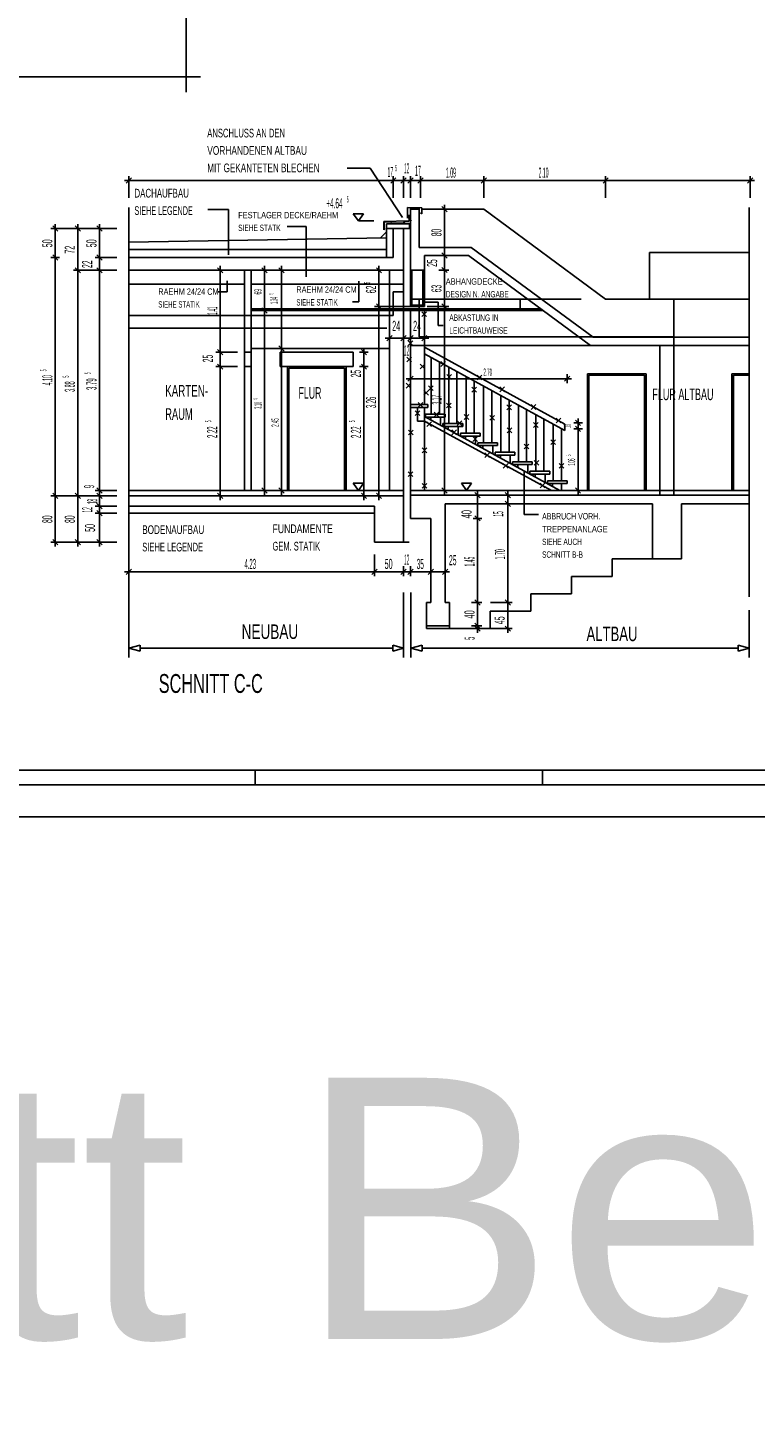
# Model space of a CAD drawing. Extents: x -0.6 to 1.54, y -0.37 to 1.17.
# Tile 34 of 79: x 0.7 to 0.95, y -0.22 to 0.26. Entities that reach past the tile are written whole.
import ezdxf

# ---------------------------------------------------------------- set-up
doc = ezdxf.new("R2010")
doc.units = 0
doc.linetypes.add('KCONTINUOUS', pattern=[0])
doc.layers.add('W01_---', color=7, linetype='CONTINUOUS')

msp = doc.modelspace()

# ---------------------------------------------------------------- linework, layer by layer
at = {"layer": 'W01_---', "color": 7, "linetype": 'KCONTINUOUS'}
for p, q in [((0.75628, 0.34018), (0.75628, 0.23872)), ((0.62418, 0.244), (0.76118, 0.244)), ((0.81166, 0.21249), (0.81958, 0.21249)), ((0.81958, 0.21249), (0.83081, 0.19549)), ((0.73496, 0.20825), (0.73796, 0.20825)), ((0.73556, 0.20735), (0.73736, 0.20915)), ((0.73646, 0.20675), (0.73646, 0.20975)), ((0.73646, 0.20825), (0.82761, 0.20825)), ((0.73646, 0.20825), (0.73646, 0.20225)), ((0.82611, 0.20825), (0.82911, 0.20825)), ((0.82671, 0.20735), (0.82851, 0.20915)), ((0.82761, 0.20675), (0.82761, 0.20975)), ((0.82761, 0.20825), (0.83111, 0.20825)), ((0.82761, 0.20825), (0.82761, 0.20225)), ((0.82961, 0.20825), (0.83261, 0.20825)), ((0.83021, 0.20735), (0.83201, 0.20915)), ((0.83111, 0.20675), (0.83111, 0.20975)), ((0.83111, 0.20825), (0.83351, 0.20825)), ((0.83111, 0.20825), (0.83111, 0.20225)), ((0.83201, 0.20825), (0.83501, 0.20825)), ((0.83261, 0.20735), (0.83441, 0.20915)), ((0.83351, 0.20675), (0.83351, 0.20975)), ((0.83351, 0.20825), (0.83695, 0.20825)), ((0.83351, 0.20825), (0.83351, 0.20225)), ((0.83545, 0.20825), (0.83845, 0.20825)), ((0.83605, 0.20735), (0.83785, 0.20915)), ((0.83695, 0.20675), (0.83695, 0.20975)), ((0.83695, 0.20825), (0.84389, 0.20825)), ((0.83695, 0.20825), (0.83695, 0.20225)), ((0.84389, 0.20825), (0.85878, 0.20825)), ((0.85728, 0.20825), (0.86028, 0.20825)), ((0.85788, 0.20735), (0.85968, 0.20915)), ((0.85878, 0.20675), (0.85878, 0.20975)), ((0.85878, 0.20825), (0.87581, 0.20825)), ((0.85878, 0.20825), (0.85878, 0.20225)), ((0.87581, 0.20825), (0.90078, 0.20825)), ((0.89928, 0.20825), (0.90228, 0.20825)), ((0.89988, 0.20735), (0.90168, 0.20915)), ((0.90078, 0.20675), (0.90078, 0.20975)), ((0.90078, 0.20825), (0.95058, 0.20825)), ((0.90078, 0.20825), (0.90078, 0.20225)), ((0.94908, 0.20825), (0.95208, 0.20825)), ((0.94968, 0.20735), (0.95148, 0.20915)), ((0.95058, 0.20675), (0.95058, 0.20975)), ((0.95058, 0.20825), (0.95058, 0.20225)), ((0.73646, 0.19893), (0.73646, 0.06864)), ((0.76371, 0.19824), (0.77085, 0.19824)), ((0.77085, 0.19824), (0.77085, 0.18265)), ((0.83247, 0.19676), (0.83248, 0.19898)), ((0.83248, 0.19898), (0.83746, 0.19888)), ((0.83351, 0.19844), (0.83351, 0.19896)), ((0.83351, 0.19844), (0.83651, 0.19844)), ((0.83351, 0.17743), (0.83351, 0.19844)), ((0.83651, 0.19844), (0.83651, 0.1989)), ((0.83651, 0.18524), (0.83651, 0.19844)), ((0.83746, 0.19888), (0.83746, 0.19678)), ((0.83746, 0.19844), (0.85878, 0.19844)), ((0.84522, 0.19844), (0.83922, 0.19844)), ((0.84672, 0.19844), (0.84372, 0.19844)), ((0.84612, 0.19753), (0.84432, 0.19934)), ((0.84522, 0.19694), (0.84522, 0.19993)), ((0.84522, 0.18243), (0.84522, 0.19844)), ((0.85878, 0.19844), (0.90078, 0.16743)), ((0.95029, 0.19893), (0.95029, 0.06474)), ((0.71114, 0.19024), (0.71114, 0.19323)), ((0.71886, 0.19024), (0.71886, 0.19323)), ((0.72634, 0.19024), (0.72634, 0.19323)), ((0.81732, 0.19683), (0.81382, 0.19683)), ((0.81382, 0.19683), (0.81557, 0.19433)), ((0.81557, 0.19433), (0.81732, 0.19683)), ((0.81557, 0.19433), (0.82084, 0.19433)), ((0.82431, 0.19418), (0.83297, 0.19433)), ((0.82431, 0.19418), (0.82431, 0.19163)), ((0.82431, 0.19418), (0.82431, 0.19163)), ((0.82451, 0.19399), (0.82663, 0.19403)), ((0.82451, 0.19399), (0.82663, 0.19403)), ((0.82451, 0.19399), (0.82451, 0.19174)), ((0.82451, 0.19399), (0.82451, 0.19174)), ((0.82521, 0.19333), (0.82521, 0.19174)), ((0.82521, 0.19333), (0.82521, 0.19174)), ((0.82521, 0.19333), (0.83316, 0.19333)), ((0.82521, 0.19333), (0.83316, 0.19333)), ((0.82707, 0.19353), (0.82663, 0.19403)), ((0.82707, 0.19353), (0.82663, 0.19403)), ((0.82707, 0.19353), (0.83104, 0.19353)), ((0.82707, 0.19353), (0.83104, 0.19353)), ((0.83104, 0.19353), (0.83172, 0.19411)), ((0.83104, 0.19353), (0.83172, 0.19411)), ((0.83172, 0.19411), (0.8331, 0.19413)), ((0.83247, 0.19647), (0.83247, 0.19676)), ((0.83247, 0.19528), (0.83247, 0.19647)), ((0.83247, 0.19528), (0.83275, 0.19578)), ((0.83297, 0.19433), (0.83311, 0.19433)), ((0.83311, 0.19433), (0.83311, 0.19647)), ((0.83316, 0.19333), (0.83316, 0.19174)), ((0.83316, 0.19331), (0.83316, 0.19174)), ((0.83381, 0.19456), (0.83381, 0.19455)), ((0.83381, 0.19456), (0.83381, 0.19455)), ((0.83746, 0.19678), (0.83695, 0.19708)), ((0.71263, 0.19174), (0.70964, 0.19174)), ((0.71203, 0.19083), (0.71023, 0.19264)), ((0.71114, 0.18174), (0.71114, 0.19174)), ((0.71114, 0.19174), (0.71886, 0.19174)), ((0.72036, 0.19174), (0.71736, 0.19174)), ((0.71976, 0.19083), (0.71796, 0.19264)), ((0.71886, 0.17733), (0.71886, 0.19174)), ((0.71886, 0.19174), (0.728, 0.19174)), ((0.72784, 0.19174), (0.72484, 0.19174)), ((0.72724, 0.19083), (0.72544, 0.19264)), ((0.72634, 0.18174), (0.72634, 0.19174)), ((0.72634, 0.19174), (0.73234, 0.19174)), ((0.73646, 0.18701), (0.82521, 0.18854)), ((0.79106, 0.19242), (0.79761, 0.19242)), ((0.79761, 0.19242), (0.79761, 0.17509)), ((0.82317, 0.1885), (0.82521, 0.19053)), ((0.82431, 0.19129), (0.82471, 0.19169)), ((0.82431, 0.19129), (0.82471, 0.19169)), ((0.82431, 0.19163), (0.82431, 0.19129)), ((0.82431, 0.19163), (0.82431, 0.19129)), ((0.82521, 0.19174), (0.82521, 0.18174)), ((0.82521, 0.19174), (0.83316, 0.19174)), ((0.82521, 0.19174), (0.83316, 0.19174)), ((0.83111, 0.19174), (0.82759, 0.19174)), ((0.82761, 0.19174), (0.82761, 0.18174)), ((0.82761, 0.19174), (0.83111, 0.19174)), ((0.82761, 0.19174), (0.83111, 0.19174)), ((0.82761, 0.19174), (0.83111, 0.19174)), ((0.82761, 0.19174), (0.83111, 0.19174)), ((0.83111, 0.19174), (0.83111, 0.16483)), ((0.83316, 0.19174), (0.83351, 0.19174)), ((0.73646, 0.18454), (0.82521, 0.18454)), ((0.83651, 0.18524), (0.85443, 0.18524)), ((0.84522, 0.18094), (0.84522, 0.18393)), ((0.85443, 0.18524), (0.89643, 0.15424)), ((0.91591, 0.18344), (0.91591, 0.16743)), ((0.91591, 0.18344), (0.95029, 0.18344)), ((0.71263, 0.18174), (0.70964, 0.18174)), ((0.71203, 0.18083), (0.71023, 0.18264)), ((0.71114, 0.18024), (0.71114, 0.18323)), ((0.71114, 0.09964), (0.71114, 0.18174)), ((0.71886, 0.17583), (0.71886, 0.17883)), ((0.72784, 0.18174), (0.72484, 0.18174)), ((0.72724, 0.18083), (0.72544, 0.18264)), ((0.72634, 0.18024), (0.72634, 0.18323)), ((0.72634, 0.17733), (0.72634, 0.18174)), ((0.72634, 0.18174), (0.73234, 0.18174)), ((0.72634, 0.17583), (0.72634, 0.17883)), ((0.73646, 0.18174), (0.82761, 0.18174)), ((0.76793, 0.17583), (0.76793, 0.17883)), ((0.7832, 0.17583), (0.7832, 0.17883)), ((0.78911, 0.17583), (0.78911, 0.17883)), ((0.82267, 0.17583), (0.82267, 0.17883)), ((0.82267, 0.17583), (0.82267, 0.17883)), ((0.83831, 0.18243), (0.83831, 0.17743)), ((0.83831, 0.18243), (0.85351, 0.18243)), ((0.84522, 0.18243), (0.84326, 0.18243)), ((0.84672, 0.18243), (0.84372, 0.18243)), ((0.84612, 0.18153), (0.84432, 0.18333)), ((0.84522, 0.17743), (0.84522, 0.18243)), ((0.84522, 0.17594), (0.84522, 0.17893)), ((0.85351, 0.18243), (0.89551, 0.15144)), ((0.72036, 0.17733), (0.71736, 0.17733)), ((0.71976, 0.17643), (0.71796, 0.17823)), ((0.71886, 0.09964), (0.71886, 0.17733)), ((0.71886, 0.17733), (0.72634, 0.17733)), ((0.72784, 0.17733), (0.72484, 0.17733)), ((0.72724, 0.17643), (0.72544, 0.17823)), ((0.72634, 0.10144), (0.72634, 0.17733)), ((0.72634, 0.17733), (0.73234, 0.17733)), ((0.73646, 0.17733), (0.83111, 0.17733)), ((0.76793, 0.17733), (0.76193, 0.17733)), ((0.76943, 0.17733), (0.76643, 0.17733)), ((0.76883, 0.17643), (0.76703, 0.17823)), ((0.76793, 0.14913), (0.76793, 0.17733)), ((0.77041, 0.16995), (0.77041, 0.17375)), ((0.77631, 0.17733), (0.77631, 0.14413)), ((0.77861, 0.17733), (0.77861, 0.14413)), ((0.7847, 0.17733), (0.7817, 0.17733)), ((0.7841, 0.17643), (0.7823, 0.17823)), ((0.7832, 0.1635), (0.7832, 0.17733)), ((0.79061, 0.17733), (0.78761, 0.17733)), ((0.79001, 0.17643), (0.78821, 0.17823)), ((0.78911, 0.1504), (0.78911, 0.17733)), ((0.82417, 0.17733), (0.82117, 0.17733)), ((0.82417, 0.17733), (0.82117, 0.17733)), ((0.82357, 0.17643), (0.82177, 0.17823)), ((0.82357, 0.17643), (0.82177, 0.17823)), ((0.82267, 0.16483), (0.82267, 0.17733)), ((0.82267, 0.17733), (0.82867, 0.17733)), ((0.82631, 0.17733), (0.82631, 0.16483)), ((0.82631, 0.17733), (0.83111, 0.17733)), ((0.83111, 0.17733), (0.83111, 0.16483)), ((0.83351, 0.17743), (0.83831, 0.17743)), ((0.83351, 0.17743), (0.83351, 0.16483)), ((0.83401, 0.17743), (0.83401, 0.16483)), ((0.83781, 0.16483), (0.83781, 0.17743)), ((0.83831, 0.16483), (0.83831, 0.17743)), ((0.84522, 0.17743), (0.84326, 0.17743)), ((0.84672, 0.17743), (0.84372, 0.17743)), ((0.84612, 0.17653), (0.84432, 0.17833)), ((0.84522, 0.16483), (0.84522, 0.17743)), ((0.73646, 0.17253), (0.77631, 0.17253)), ((0.76719, 0.16995), (0.77041, 0.16995)), ((0.77861, 0.17253), (0.83111, 0.17253)), ((0.81571, 0.1665), (0.81571, 0.17363)), ((0.82761, 0.16174), (0.82761, 0.16993)), ((0.82761, 0.16993), (0.83111, 0.16993)), ((0.82761, 0.16993), (0.82761, 0.16174)), ((0.7841, 0.1626), (0.7823, 0.1644)), ((0.7832, 0.162), (0.7832, 0.165)), ((0.81357, 0.1665), (0.81571, 0.1665)), ((0.82417, 0.16483), (0.82117, 0.16483)), ((0.82357, 0.16393), (0.82177, 0.16573)), ((0.82267, 0.16333), (0.82267, 0.16633)), ((0.82267, 0.09964), (0.82267, 0.16483)), ((0.82267, 0.16483), (0.82867, 0.16483)), ((0.83111, 0.16483), (0.82631, 0.16483)), ((0.82631, 0.16483), (0.82631, 0.164)), ((0.83111, 0.16483), (0.83111, 0.164)), ((0.83351, 0.16483), (0.83111, 0.16483)), ((0.83351, 0.16743), (0.89236, 0.16743)), ((0.83351, 0.16483), (0.83831, 0.16483)), ((0.83401, 0.16534), (0.83781, 0.16534)), ((0.83651, 0.16743), (0.83651, 0.15443)), ((0.83829, 0.16636), (0.84306, 0.16636)), ((0.84122, 0.16483), (0.83922, 0.16483)), ((0.84522, 0.16483), (0.84122, 0.16483)), ((0.84306, 0.16636), (0.84306, 0.15834)), ((0.84672, 0.16483), (0.84372, 0.16483)), ((0.84612, 0.16393), (0.84432, 0.16573)), ((0.84522, 0.16333), (0.84522, 0.16633)), ((0.84522, 0.10144), (0.84522, 0.16483)), ((0.87138, 0.16707), (0.87138, 0.16393)), ((0.90078, 0.16743), (0.95029, 0.16743)), ((0.92431, 0.15144), (0.92431, 0.16743)), ((0.82761, 0.16174), (0.73646, 0.16174)), ((0.77861, 0.164), (0.83651, 0.164)), ((0.77861, 0.1635), (0.87916, 0.1635)), ((0.7847, 0.1635), (0.7817, 0.1635)), ((0.7832, 0.10144), (0.7832, 0.1635)), ((0.82631, 0.1635), (0.82631, 0.10144)), ((0.83111, 0.1635), (0.83111, 0.09964)), ((0.83351, 0.13104), (0.83351, 0.1635)), ((0.83651, 0.164), (0.87849, 0.164)), ((0.8374, 0.16137), (0.83901, 0.16303)), ((0.8374, 0.16303), (0.83901, 0.16137)), ((0.83831, 0.1635), (0.83831, 0.13104)), ((0.82534, 0.15733), (0.73646, 0.15733)), ((0.82541, 0.15302), (0.82721, 0.15482)), ((0.82631, 0.15392), (0.82631, 0.15589)), ((0.82631, 0.15242), (0.82631, 0.15542)), ((0.83021, 0.15302), (0.83201, 0.15482)), ((0.83111, 0.15392), (0.83111, 0.15589)), ((0.83111, 0.15242), (0.83111, 0.15542)), ((0.83261, 0.15302), (0.83441, 0.15482)), ((0.83351, 0.15392), (0.83351, 0.15589)), ((0.83351, 0.15242), (0.83351, 0.15542)), ((0.83651, 0.15443), (0.92431, 0.15443)), ((0.83741, 0.15302), (0.83921, 0.15482)), ((0.83831, 0.15392), (0.83831, 0.15589)), ((0.83831, 0.15242), (0.83831, 0.15542)), ((0.83831, 0.15443), (0.83831, 0.15413)), ((0.84306, 0.15834), (0.84479, 0.15834)), ((0.92431, 0.15424), (0.92431, 0.15443)), ((0.76883, 0.14823), (0.76703, 0.15003)), ((0.76793, 0.14764), (0.76793, 0.15064)), ((0.82631, 0.1504), (0.77861, 0.1504)), ((0.79061, 0.1504), (0.78761, 0.1504)), ((0.79001, 0.1495), (0.78821, 0.1513)), ((0.78911, 0.1489), (0.78911, 0.1519)), ((0.78911, 0.10144), (0.78911, 0.1504)), ((0.81839, 0.14823), (0.81659, 0.15003)), ((0.81749, 0.14764), (0.81749, 0.15064)), ((0.82481, 0.15392), (0.82781, 0.15392)), ((0.82631, 0.15392), (0.83111, 0.15392)), ((0.82961, 0.15392), (0.83261, 0.15392)), ((0.83111, 0.15392), (0.83351, 0.15392)), ((0.83201, 0.15392), (0.83501, 0.15392)), ((0.83271, 0.15136), (0.83432, 0.15302)), ((0.83271, 0.15302), (0.83432, 0.15136)), ((0.83351, 0.15392), (0.83831, 0.15392)), ((0.83351, 0.15144), (0.89545, 0.15144)), ((0.83681, 0.15392), (0.83981, 0.15392)), ((0.83831, 0.15081), (0.88672, 0.12435)), ((0.83831, 0.14853), (0.83831, 0.15081)), ((0.89551, 0.15144), (0.92431, 0.15144)), ((0.89643, 0.15424), (0.92431, 0.15424)), ((0.91951, 0.15144), (0.91951, 0.09983)), ((0.92431, 0.15424), (0.95029, 0.15424)), ((0.92431, 0.15144), (0.95029, 0.15144)), ((0.92431, 0.15144), (0.92431, 0.09983)), ((0.76943, 0.14913), (0.76643, 0.14913)), ((0.76883, 0.14323), (0.76703, 0.14503)), ((0.76793, 0.14413), (0.76793, 0.14913)), ((0.76793, 0.14913), (0.77393, 0.14913)), ((0.76793, 0.14264), (0.76793, 0.14564)), ((0.77861, 0.14913), (0.77631, 0.14913)), ((0.81131, 0.14913), (0.78861, 0.14913)), ((0.78861, 0.14413), (0.78861, 0.14913)), ((0.81381, 0.14913), (0.81131, 0.14913)), ((0.81381, 0.14413), (0.81381, 0.14913)), ((0.81899, 0.14913), (0.81599, 0.14913)), ((0.81839, 0.14323), (0.81659, 0.14503)), ((0.81749, 0.14413), (0.81749, 0.14913)), ((0.81749, 0.14264), (0.81749, 0.14564)), ((0.83228, 0.14577), (0.83389, 0.14743)), ((0.83228, 0.14743), (0.83389, 0.14577)), ((0.83689, 0.14337), (0.8385, 0.14503)), ((0.83689, 0.14503), (0.8385, 0.14337)), ((0.83831, 0.14853), (0.88672, 0.12207)), ((0.84071, 0.14722), (0.84071, 0.12776)), ((0.84351, 0.14568), (0.84351, 0.12776)), ((0.84395, 0.1442), (0.84556, 0.14586)), ((0.84395, 0.14586), (0.84556, 0.1442)), ((0.76943, 0.14413), (0.76643, 0.14413)), ((0.76793, 0.09964), (0.76793, 0.14413)), ((0.76793, 0.14413), (0.77393, 0.14413)), ((0.77861, 0.14413), (0.77631, 0.14413)), ((0.77631, 0.14413), (0.77631, 0.10144)), ((0.77861, 0.14413), (0.77861, 0.10144)), ((0.79111, 0.14413), (0.78861, 0.14413)), ((0.79111, 0.14413), (0.79111, 0.10144)), ((0.81131, 0.14413), (0.79111, 0.14413)), ((0.79161, 0.14363), (0.81081, 0.14363)), ((0.79161, 0.10144), (0.79161, 0.14363)), ((0.81081, 0.14363), (0.81081, 0.10144)), ((0.81131, 0.14413), (0.81131, 0.10144)), ((0.81131, 0.14413), (0.81381, 0.14413)), ((0.81899, 0.14413), (0.81599, 0.14413)), ((0.81749, 0.09964), (0.81749, 0.14413)), ((0.83201, 0.13998), (0.83501, 0.13998)), ((0.83261, 0.13908), (0.83441, 0.14088)), ((0.83351, 0.13848), (0.83351, 0.14148)), ((0.83351, 0.13998), (0.85704, 0.13998)), ((0.846, 0.13975), (0.84761, 0.14141)), ((0.846, 0.14141), (0.84761, 0.13975)), ((0.84671, 0.14394), (0.84671, 0.12448)), ((0.84951, 0.14241), (0.84951, 0.12448)), ((0.85271, 0.14066), (0.85271, 0.1212)), ((0.85645, 0.13956), (0.85806, 0.14122)), ((0.85645, 0.14122), (0.85806, 0.13956)), ((0.85704, 0.13998), (0.88751, 0.13998)), ((0.88601, 0.13998), (0.88901, 0.13998)), ((0.88661, 0.13908), (0.88841, 0.14088)), ((0.88751, 0.13848), (0.88751, 0.14148)), ((0.89451, 0.14163), (0.89451, 0.10144)), ((0.89451, 0.14163), (0.91471, 0.14163)), ((0.89501, 0.14113), (0.91421, 0.14113)), ((0.89501, 0.10144), (0.89501, 0.14113)), ((0.91421, 0.14113), (0.91421, 0.10144)), ((0.91471, 0.14163), (0.91471, 0.10144)), ((0.94431, 0.14163), (0.94431, 0.10144)), ((0.94431, 0.14163), (0.95029, 0.14163)), ((0.94481, 0.10144), (0.94481, 0.14113)), ((0.94481, 0.14113), (0.95029, 0.14113)), ((0.83208, 0.13675), (0.83369, 0.13841)), ((0.83208, 0.13841), (0.83369, 0.13675)), ((0.83809, 0.13424), (0.8397, 0.1359)), ((0.83809, 0.1359), (0.8397, 0.13424)), ((0.8397, 0.1359), (0.84132, 0.13756)), ((0.8397, 0.13756), (0.84132, 0.1359)), ((0.85464, 0.13536), (0.85625, 0.13702)), ((0.85464, 0.13702), (0.85625, 0.13536)), ((0.85551, 0.13913), (0.85551, 0.1212)), ((0.85871, 0.13738), (0.85871, 0.11792)), ((0.86151, 0.13585), (0.86151, 0.11792)), ((0.86426, 0.13546), (0.86587, 0.13712)), ((0.86426, 0.13712), (0.86587, 0.13546)), ((0.83351, 0.13104), (0.83351, 0.09983)), ((0.83351, 0.13104), (0.83951, 0.13104)), ((0.83619, 0.13014), (0.8378, 0.1318)), ((0.83619, 0.1318), (0.8378, 0.13014)), ((0.83951, 0.13104), (0.83951, 0.13003)), ((0.8459, 0.12989), (0.84751, 0.13155)), ((0.8459, 0.13155), (0.84751, 0.12989)), ((0.86471, 0.1341), (0.86471, 0.11464)), ((0.8667, 0.12926), (0.86831, 0.13092)), ((0.8667, 0.13092), (0.86831, 0.12926)), ((0.86751, 0.13257), (0.86751, 0.11464)), ((0.87071, 0.13082), (0.87071, 0.11135)), ((0.87514, 0.12936), (0.87675, 0.13102)), ((0.87514, 0.13102), (0.87675, 0.12936)), ((0.83351, 0.13003), (0.83951, 0.13003)), ((0.83512, 0.12726), (0.83673, 0.12892)), ((0.83512, 0.12892), (0.83673, 0.12726)), ((0.83599, 0.12538), (0.83599, 0.13003)), ((0.83831, 0.12538), (0.83831, 0.13003)), ((0.83831, 0.12697), (0.88503, 0.10144)), ((0.83871, 0.12776), (0.83871, 0.12675)), ((0.83871, 0.12776), (0.84551, 0.12776)), ((0.83871, 0.12675), (0.84551, 0.12675)), ((0.84051, 0.12577), (0.84051, 0.12675)), ((0.84166, 0.12677), (0.84327, 0.12843)), ((0.84166, 0.12843), (0.84327, 0.12677)), ((0.84391, 0.12675), (0.84391, 0.12391)), ((0.84551, 0.12776), (0.84551, 0.12675)), ((0.85201, 0.12594), (0.85362, 0.1276)), ((0.85201, 0.1276), (0.85362, 0.12594)), ((0.86084, 0.12565), (0.86245, 0.12731)), ((0.86084, 0.12731), (0.86245, 0.12565)), ((0.87351, 0.12929), (0.87351, 0.11135)), ((0.87671, 0.12754), (0.87671, 0.10807)), ((0.87951, 0.12601), (0.87951, 0.10807)), ((0.88368, 0.12472), (0.88529, 0.12638)), ((0.88368, 0.12638), (0.88529, 0.12472)), ((0.89217, 0.12382), (0.89037, 0.12562)), ((0.89127, 0.12322), (0.89127, 0.12622)), ((0.83282, 0.12057), (0.83443, 0.12223)), ((0.83282, 0.12223), (0.83443, 0.12057)), ((0.83599, 0.12538), (0.83831, 0.12538)), ((0.83831, 0.12538), (0.88211, 0.10144)), ((0.83831, 0.12538), (0.83831, 0.10144)), ((0.83917, 0.12345), (0.84078, 0.12511)), ((0.83917, 0.12511), (0.84078, 0.12345)), ((0.84471, 0.12448), (0.85151, 0.12448)), ((0.84471, 0.12448), (0.84471, 0.12347)), ((0.84471, 0.12347), (0.85151, 0.12347)), ((0.84651, 0.12249), (0.84651, 0.12347)), ((0.84781, 0.12067), (0.84942, 0.12233)), ((0.84781, 0.12233), (0.84942, 0.12067)), ((0.84956, 0.12379), (0.85118, 0.12545)), ((0.84956, 0.12545), (0.85118, 0.12379)), ((0.84991, 0.12347), (0.84991, 0.12063)), ((0.85071, 0.1212), (0.85751, 0.1212)), ((0.85071, 0.1212), (0.85071, 0.12019)), ((0.85151, 0.12448), (0.85151, 0.12347)), ((0.85751, 0.1212), (0.85751, 0.12019)), ((0.86679, 0.12135), (0.8684, 0.12301)), ((0.86679, 0.12301), (0.8684, 0.12135)), ((0.87592, 0.12316), (0.87753, 0.12482)), ((0.87592, 0.12482), (0.87753, 0.12316)), ((0.88271, 0.12426), (0.88271, 0.10479)), ((0.88551, 0.12273), (0.88551, 0.10479)), ((0.88672, 0.12435), (0.88672, 0.12207)), ((0.89277, 0.12472), (0.88977, 0.12472)), ((0.89277, 0.12273), (0.88977, 0.12273)), ((0.89217, 0.12182), (0.89037, 0.12363)), ((0.89127, 0.12273), (0.89127, 0.12472)), ((0.89127, 0.12123), (0.89127, 0.12422)), ((0.89127, 0.10144), (0.89127, 0.12273)), ((0.83751, 0.11447), (0.83912, 0.11613)), ((0.83751, 0.11613), (0.83912, 0.11447)), ((0.85071, 0.12019), (0.85751, 0.12019)), ((0.85251, 0.11921), (0.85251, 0.12019)), ((0.85503, 0.11837), (0.85664, 0.12003)), ((0.85503, 0.12003), (0.85664, 0.11837)), ((0.85591, 0.12019), (0.85591, 0.11735)), ((0.85671, 0.11792), (0.86351, 0.11792)), ((0.85671, 0.11792), (0.85671, 0.11691)), ((0.85671, 0.11691), (0.86351, 0.11691)), ((0.85851, 0.11593), (0.85851, 0.11691)), ((0.86191, 0.11691), (0.86191, 0.11407)), ((0.86351, 0.11792), (0.86351, 0.11691)), ((0.87275, 0.11574), (0.87436, 0.1174)), ((0.87275, 0.1174), (0.87436, 0.11574)), ((0.88188, 0.11725), (0.88349, 0.11891)), ((0.88188, 0.11891), (0.88349, 0.11725)), ((0.85918, 0.11281), (0.86079, 0.11447)), ((0.85918, 0.11447), (0.86079, 0.11281)), ((0.86271, 0.11464), (0.86951, 0.11464)), ((0.86271, 0.11464), (0.86271, 0.11363)), ((0.86271, 0.11363), (0.86951, 0.11363)), ((0.86451, 0.11265), (0.86451, 0.11363)), ((0.86791, 0.11363), (0.86791, 0.11079)), ((0.86871, 0.11135), (0.87551, 0.11135)), ((0.86871, 0.11135), (0.86871, 0.11035)), ((0.86951, 0.11464), (0.86951, 0.11363)), ((0.87551, 0.11135), (0.87551, 0.11035)), ((0.87617, 0.11013), (0.87778, 0.11179)), ((0.87617, 0.11179), (0.87778, 0.11013)), ((0.83268, 0.10622), (0.83429, 0.10788)), ((0.83268, 0.10788), (0.83429, 0.10622)), ((0.86552, 0.1091), (0.86714, 0.11076)), ((0.86552, 0.11076), (0.86714, 0.1091)), ((0.86871, 0.11035), (0.87551, 0.11035)), ((0.87051, 0.10937), (0.87051, 0.11035)), ((0.87265, 0.09322), (0.87265, 0.10792)), ((0.87391, 0.11035), (0.87391, 0.10751)), ((0.87471, 0.10807), (0.88151, 0.10807)), ((0.87471, 0.10807), (0.87471, 0.10708)), ((0.87471, 0.10708), (0.88151, 0.10708)), ((0.87651, 0.10609), (0.87651, 0.10708)), ((0.87991, 0.10708), (0.87991, 0.10423)), ((0.88151, 0.10807), (0.88151, 0.10708)), ((0.88476, 0.1091), (0.88637, 0.11076)), ((0.88476, 0.11076), (0.88637, 0.1091)), ((0.72784, 0.10144), (0.72484, 0.10144)), ((0.72724, 0.10054), (0.72544, 0.10233)), ((0.72634, 0.09993), (0.72634, 0.10293)), ((0.72634, 0.09964), (0.72634, 0.10144)), ((0.72634, 0.10144), (0.73234, 0.10144)), ((0.73646, 0.10144), (0.83111, 0.10144)), ((0.7847, 0.10144), (0.7817, 0.10144)), ((0.7841, 0.10054), (0.7823, 0.10233)), ((0.7832, 0.09993), (0.7832, 0.10293)), ((0.79061, 0.10144), (0.78761, 0.10144)), ((0.79001, 0.10054), (0.78821, 0.10233)), ((0.78911, 0.09993), (0.78911, 0.10293)), ((0.81732, 0.10394), (0.81382, 0.10394)), ((0.81382, 0.10394), (0.81557, 0.10144)), ((0.81557, 0.10144), (0.81732, 0.10394)), ((0.83351, 0.10144), (0.92431, 0.10144)), ((0.83756, 0.10222), (0.83917, 0.10388)), ((0.83756, 0.10388), (0.83917, 0.10222)), ((0.84522, 0.10144), (0.83922, 0.10144)), ((0.84672, 0.10144), (0.84372, 0.10144)), ((0.84612, 0.10054), (0.84432, 0.10233)), ((0.84522, 0.09993), (0.84522, 0.10293)), ((0.85461, 0.10394), (0.85111, 0.10394)), ((0.85111, 0.10394), (0.85286, 0.10144)), ((0.85286, 0.10144), (0.85461, 0.10394)), ((0.8566, 0.09833), (0.8566, 0.10134)), ((0.8671, 0.09833), (0.8671, 0.10134)), ((0.87822, 0.10232), (0.87983, 0.10398)), ((0.87822, 0.10398), (0.87983, 0.10232)), ((0.88071, 0.10479), (0.88751, 0.10479)), ((0.88071, 0.10479), (0.88071, 0.1038)), ((0.88071, 0.1038), (0.88751, 0.1038)), ((0.88251, 0.10281), (0.88251, 0.1038)), ((0.88551, 0.1038), (0.88551, 0.10144)), ((0.88751, 0.10479), (0.88751, 0.1038)), ((0.89277, 0.10144), (0.88977, 0.10144)), ((0.89217, 0.10054), (0.89037, 0.10233)), ((0.89127, 0.09993), (0.89127, 0.10293)), ((0.92431, 0.10144), (0.95029, 0.10144)), ((0.71263, 0.09964), (0.70964, 0.09964)), ((0.71203, 0.09873), (0.71023, 0.10054)), ((0.71114, 0.09814), (0.71114, 0.10113)), ((0.71114, 0.08363), (0.71114, 0.09964)), ((0.71114, 0.09964), (0.72163, 0.09964)), ((0.72036, 0.09964), (0.71736, 0.09964)), ((0.71976, 0.09873), (0.71796, 0.10054)), ((0.71886, 0.09814), (0.71886, 0.10113)), ((0.71886, 0.08363), (0.71886, 0.09964)), ((0.71886, 0.09964), (0.72634, 0.09964)), ((0.72784, 0.09964), (0.72484, 0.09964)), ((0.72724, 0.09873), (0.72544, 0.10054)), ((0.72724, 0.09514), (0.72544, 0.09693)), ((0.72634, 0.09814), (0.72634, 0.10113)), ((0.72634, 0.09604), (0.72634, 0.09964)), ((0.72634, 0.09964), (0.73234, 0.09964)), ((0.72634, 0.09453), (0.72634, 0.09753)), ((0.73646, 0.09964), (0.83111, 0.09964)), ((0.76943, 0.09964), (0.76643, 0.09964)), ((0.76883, 0.09873), (0.76703, 0.10054)), ((0.76793, 0.09814), (0.76793, 0.10113)), ((0.76793, 0.09964), (0.77393, 0.09964)), ((0.81899, 0.09964), (0.81599, 0.09964)), ((0.81839, 0.09873), (0.81659, 0.10054)), ((0.81749, 0.09814), (0.81749, 0.10113)), ((0.82417, 0.09964), (0.82117, 0.09964)), ((0.82357, 0.09873), (0.82177, 0.10054)), ((0.82267, 0.09814), (0.82267, 0.10113)), ((0.82267, 0.09964), (0.82867, 0.09964)), ((0.83111, 0.09964), (0.83111, 0.08363)), ((0.83351, 0.09983), (0.95029, 0.09983)), ((0.83351, 0.09983), (0.83351, 0.09184)), ((0.84551, 0.09684), (0.84551, 0.06284)), ((0.84551, 0.09684), (0.91691, 0.09684)), ((0.8566, 0.09983), (0.8546, 0.09983)), ((0.8581, 0.09983), (0.8551, 0.09983)), ((0.8575, 0.09894), (0.8557, 0.10073)), ((0.8566, 0.09184), (0.8566, 0.09983)), ((0.8671, 0.09983), (0.8611, 0.09983)), ((0.8671, 0.09684), (0.8611, 0.09684)), ((0.8686, 0.09983), (0.8656, 0.09983)), ((0.8686, 0.09684), (0.8656, 0.09684)), ((0.868, 0.09894), (0.8662, 0.10073)), ((0.868, 0.09594), (0.8662, 0.09774)), ((0.8671, 0.09684), (0.8671, 0.09983)), ((0.8671, 0.09533), (0.8671, 0.09833)), ((0.8671, 0.06284), (0.8671, 0.09684)), ((0.91691, 0.09684), (0.91691, 0.07784)), ((0.92691, 0.09684), (0.92691, 0.07784)), ((0.92691, 0.09684), (0.95029, 0.09684)), ((0.72784, 0.09604), (0.72484, 0.09604)), ((0.72784, 0.09363), (0.72484, 0.09363)), ((0.72724, 0.09274), (0.72544, 0.09453)), ((0.72634, 0.09363), (0.72634, 0.09604)), ((0.72634, 0.09604), (0.73234, 0.09604)), ((0.72634, 0.09214), (0.72634, 0.09514)), ((0.72634, 0.08363), (0.72634, 0.09363)), ((0.72634, 0.09363), (0.73234, 0.09363)), ((0.73646, 0.09604), (0.82111, 0.09604)), ((0.73646, 0.09363), (0.82111, 0.09363)), ((0.82111, 0.08363), (0.82111, 0.09604)), ((0.83351, 0.09184), (0.84051, 0.09184)), ((0.84051, 0.09184), (0.84051, 0.06284)), ((0.8581, 0.09184), (0.8551, 0.09184)), ((0.8566, 0.09184), (0.85514, 0.09184)), ((0.8575, 0.09094), (0.8557, 0.09274)), ((0.8566, 0.09033), (0.8566, 0.09333)), ((0.8566, 0.06284), (0.8566, 0.09184)), ((0.87764, 0.09322), (0.87265, 0.09322)), ((0.71263, 0.08363), (0.70964, 0.08363)), ((0.71203, 0.08274), (0.71023, 0.08453)), ((0.71114, 0.08214), (0.71114, 0.08514)), ((0.71114, 0.08363), (0.72228, 0.08363)), ((0.72036, 0.08363), (0.71736, 0.08363)), ((0.71976, 0.08274), (0.71796, 0.08453)), ((0.71886, 0.08214), (0.71886, 0.08514)), ((0.71886, 0.08363), (0.72877, 0.08363)), ((0.72784, 0.08363), (0.72484, 0.08363)), ((0.72724, 0.08274), (0.72544, 0.08453)), ((0.72634, 0.08214), (0.72634, 0.08514)), ((0.72634, 0.08363), (0.73234, 0.08363)), ((0.83111, 0.08363), (0.82111, 0.08363)), ((0.83111, 0.08363), (0.83311, 0.08363)), ((0.73646, 0.07337), (0.73646, 0.07937)), ((0.82111, 0.07337), (0.82111, 0.07937)), ((0.84051, 0.07337), (0.84051, 0.07937)), ((0.91691, 0.07784), (0.90301, 0.07784)), ((0.90301, 0.07784), (0.90301, 0.07183)), ((0.91691, 0.07784), (0.92691, 0.07784)), ((0.73496, 0.07337), (0.73796, 0.07337)), ((0.73556, 0.07247), (0.73736, 0.07427)), ((0.73646, 0.07187), (0.73646, 0.07487)), ((0.73646, 0.07337), (0.77445, 0.07337)), ((0.73646, 0.07337), (0.73646, 0.04391)), ((0.77445, 0.07337), (0.82111, 0.07337)), ((0.81961, 0.07337), (0.82261, 0.07337)), ((0.82021, 0.07247), (0.82201, 0.07427)), ((0.82111, 0.07187), (0.82111, 0.07487)), ((0.82111, 0.07337), (0.82278, 0.07337)), ((0.82278, 0.07337), (0.83111, 0.07337)), ((0.82961, 0.07337), (0.83261, 0.07337)), ((0.83021, 0.07247), (0.83201, 0.07427)), ((0.83111, 0.07337), (0.83111, 0.07535)), ((0.83111, 0.07187), (0.83111, 0.07487)), ((0.83111, 0.07337), (0.83351, 0.07337)), ((0.83201, 0.07337), (0.83501, 0.07337)), ((0.83261, 0.07247), (0.83441, 0.07427)), ((0.83351, 0.07337), (0.83351, 0.07535)), ((0.83351, 0.07187), (0.83351, 0.07487)), ((0.83351, 0.07337), (0.83381, 0.07337)), ((0.83381, 0.07337), (0.84051, 0.07337)), ((0.83901, 0.07337), (0.84201, 0.07337)), ((0.83961, 0.07247), (0.84141, 0.07427)), ((0.84051, 0.07187), (0.84051, 0.07487)), ((0.84051, 0.07337), (0.84362, 0.07337)), ((0.84362, 0.07337), (0.84551, 0.07337)), ((0.84401, 0.07337), (0.84701, 0.07337)), ((0.84461, 0.07247), (0.84641, 0.07427)), ((0.84551, 0.07337), (0.84551, 0.07514)), ((0.84551, 0.07187), (0.84551, 0.07487)), ((0.88901, 0.07183), (0.90301, 0.07183)), ((0.88901, 0.07183), (0.88901, 0.06583)), ((0.83111, 0.06624), (0.83111, 0.04391)), ((0.8337, 0.06624), (0.8337, 0.04391)), ((0.83901, 0.06284), (0.83901, 0.05384)), ((0.83901, 0.06284), (0.84051, 0.06284)), ((0.84551, 0.06284), (0.84701, 0.06284)), ((0.84701, 0.06284), (0.84701, 0.05384)), ((0.8566, 0.06284), (0.8546, 0.06284)), ((0.8581, 0.06284), (0.8551, 0.06284)), ((0.8575, 0.06194), (0.8557, 0.06373)), ((0.8566, 0.06134), (0.8566, 0.06433)), ((0.8566, 0.05484), (0.8566, 0.06284)), ((0.8671, 0.06284), (0.8611, 0.06284)), ((0.8686, 0.06284), (0.8656, 0.06284)), ((0.868, 0.06194), (0.8662, 0.06373)), ((0.8671, 0.06134), (0.8671, 0.06433)), ((0.8671, 0.05384), (0.8671, 0.06284)), ((0.87501, 0.06583), (0.88901, 0.06583)), ((0.87501, 0.06583), (0.87501, 0.05984)), ((0.86101, 0.05984), (0.87501, 0.05984)), ((0.86101, 0.05984), (0.86101, 0.05384)), ((0.95029, 0.06017), (0.95029, 0.04391)), ((0.83901, 0.05484), (0.84701, 0.05484)), ((0.83901, 0.05384), (0.84701, 0.05384)), ((0.84701, 0.05384), (0.86101, 0.05384)), ((0.85508, 0.05484), (0.8546, 0.05484)), ((0.8566, 0.05384), (0.8546, 0.05384)), ((0.8566, 0.05484), (0.85508, 0.05484)), ((0.8581, 0.05484), (0.8551, 0.05484)), ((0.8581, 0.05384), (0.8551, 0.05384)), ((0.8575, 0.05393), (0.8557, 0.05574)), ((0.8575, 0.05293), (0.8557, 0.05473)), ((0.8566, 0.05333), (0.8566, 0.05634)), ((0.8566, 0.05234), (0.8566, 0.05534)), ((0.8566, 0.05384), (0.8566, 0.05484)), ((0.86646, 0.05384), (0.8611, 0.05384)), ((0.8686, 0.05384), (0.8656, 0.05384)), ((0.868, 0.05293), (0.8662, 0.05473)), ((0.8671, 0.05384), (0.86646, 0.05384)), ((0.8671, 0.05234), (0.8671, 0.05534)), ((0.73646, 0.04709), (0.74032, 0.04813)), ((0.74032, 0.04812), (0.73646, 0.04709)), ((0.74032, 0.04812), (0.73646, 0.04709)), ((0.73646, 0.04709), (0.74032, 0.04606)), ((0.73646, 0.04709), (0.74032, 0.04606)), ((0.73646, 0.04709), (0.74032, 0.04606)), ((0.74032, 0.04606), (0.74032, 0.04813)), ((0.74032, 0.04606), (0.74032, 0.04812)), ((0.74032, 0.04606), (0.74032, 0.04812)), ((0.74032, 0.04709), (0.8275, 0.04709)), ((0.8275, 0.04606), (0.8275, 0.04813)), ((0.83111, 0.04709), (0.8275, 0.04813)), ((0.8275, 0.04606), (0.8275, 0.04812)), ((0.8275, 0.04812), (0.83111, 0.04709)), ((0.8275, 0.04606), (0.8275, 0.04812)), ((0.8275, 0.04812), (0.83111, 0.04709)), ((0.83111, 0.04709), (0.8275, 0.04606)), ((0.83111, 0.04709), (0.8275, 0.04606)), ((0.83111, 0.04709), (0.8275, 0.04606)), ((0.8337, 0.04709), (0.83755, 0.04813)), ((0.83755, 0.04812), (0.8337, 0.04709)), ((0.83755, 0.04812), (0.8337, 0.04709)), ((0.8337, 0.04709), (0.83755, 0.04606)), ((0.8337, 0.04709), (0.83755, 0.04606)), ((0.8337, 0.04709), (0.83755, 0.04606)), ((0.83755, 0.04606), (0.83755, 0.04813)), ((0.83755, 0.04606), (0.83755, 0.04812)), ((0.83755, 0.04606), (0.83755, 0.04812)), ((0.83755, 0.04709), (0.94643, 0.04709)), ((0.94643, 0.04606), (0.94643, 0.04813)), ((0.95029, 0.04709), (0.94643, 0.04813)), ((0.94643, 0.04606), (0.94643, 0.04812)), ((0.94643, 0.04812), (0.95029, 0.04709)), ((0.94643, 0.04606), (0.94643, 0.04812)), ((0.94643, 0.04812), (0.95029, 0.04709)), ((0.95029, 0.04709), (0.94643, 0.04606)), ((0.95029, 0.04709), (0.94643, 0.04606)), ((0.95029, 0.04709), (0.94643, 0.04606)), ((0.78, 0), (0.78, 0.005)), ((0.879, 0), (0.879, 0.005)), ((-0.00858, -0.01098), (1.18384, -0.01098))]:
    msp.add_line(p, q, dxfattribs=at)
at = {"layer": 'W01_---', "color": 31, "linetype": 'KCONTINUOUS'}
for p, q in [((0.81166, 0.21249), (0.81958, 0.21249)), ((0.81958, 0.21249), (0.83081, 0.19549))]:
    msp.add_line(p, q, dxfattribs=at)
at = {"layer": 'W01_---', "color": 7, "linetype": 'KCONTINUOUS'}
for points in [[(0, 0), (1.168, 0), (1.168, 0.8), (0, 0.8), (0, 0), (0, 0)], [(0.02, 0.005), (1.163, 0.005), (1.163, 0.795), (0.02, 0.795), (0.02, 0.005), (0.02, 0.005)]]:
    msp.add_lwpolyline(points, dxfattribs=at)

# ---------------------------------------------------------------- texts
at = {"layer": 'W01_---', "color": 7}
for s, height, width, p in [('ANSCHLUSS AN DEN', 0.003, 0.657208, (0.76349, 0.22313, 61)), ('VORHANDENEN ALTBAU', 0.003, 0.717278, (0.76349, 0.21713, 61)), ('MIT GEKANTETEN BLECHEN', 0.003, 0.7, (0.76349, 0.21113, 61)), ('17', 0.0035, 0.3, (0.82561, 0.20944, 61)), ('5 ', 0.0021, 0.333333, (0.82819, 0.21149, 61)), ('12', 0.0035, 0.28, (0.83132, 0.21075, 61)), ('17', 0.0035, 0.3, (0.83512, 0.20986, 61)), ('1.09', 0.0035, 0.303286, (0.84575, 0.20925, 61)), ('2.10', 0.0035, 0.3, (0.87767, 0.20925, 61)), ('DACHAUFBAU', 0.003, 0.678867, (0.7384, 0.20241, 61)), ('5 ', 0.0021, 0.333333, (0.81159, 0.20071, 61)), ('SIEHE LEGENDE ', 0.003, 0.602205, (0.7384, 0.19641, 61)), ('+4.64 ', 0.0035, 0.378686, (0.80452, 0.19867, 61)), ('SIEHE STATK ', 0.0022, 0.61157, (0.77416, 0.19086, 61)), ('FESTLAGER DECKE/RAEHM', 0.0022, 0.690909, (0.77416, 0.19526, 61)), ('ABHANGDECKE ', 0.0022, 0.694432, (0.84568, 0.17238, 61)), ('RAEHM 24/24 CM ', 0.0022, 0.687657, (0.74662, 0.16888, 61)), ('RAEHM 24/24 CM ', 0.0022, 0.687622, (0.79419, 0.16959, 61)), ('DESIGN N. ANGABE', 0.0022, 0.617415, (0.84568, 0.16798, 61)), ('SIEHE STATIK', 0.0022, 0.573258, (0.74662, 0.16448, 61)), ('SIEHE STATIK', 0.0022, 0.57322, (0.79419, 0.16519, 61)), ('24', 0.0035, 0.42, (0.82723, 0.15642, 61)), ('24', 0.0035, 0.42, (0.83443, 0.15642, 61)), ('ABKASTUNG IN', 0.0022, 0.62007, (0.8469, 0.15991, 61)), ('LEICHTBAUWEISE', 0.0022, 0.619058, (0.8469, 0.15551, 61)), ('12', 0.0035, 0.28, (0.83132, 0.14792, 61)), ('2.70', 0.0025, 0.37, (0.85865, 0.14098, 61)), ('KARTEN- ', 0.004, 0.628571, (0.74901, 0.13379, 61)), ('FLUR', 0.004, 0.566688, (0.79493, 0.13306, 61)), ('FLUR ALTBAU ', 0.004, 0.581818, (0.91686, 0.13258, 61)), ('RAUM', 0.004, 0.6, (0.74901, 0.12579, 61)), ('ABBRUCH VORH. ', 0.0022, 0.652692, (0.87889, 0.09145, 61)), ('BODENAUFBAU ', 0.003, 0.7, (0.74109, 0.08644, 61)), ('FUNDAMENTE', 0.003, 0.746667, (0.78598, 0.08675, 61)), ('TREPPENANLAGE ', 0.0022, 0.699301, (0.87889, 0.08705, 61)), ('SIEHE LEGENDE ', 0.003, 0.648564, (0.74109, 0.08044, 61)), ('GEM. STATIK ', 0.003, 0.62503, (0.78598, 0.08075, 61)), ('SIEHE AUCH', 0.0022, 0.608802, (0.87889, 0.08265, 61)), ('4.23', 0.0035, 0.35, (0.77632, 0.07437, 61)), ('50', 0.0035, 0.42, (0.82463, 0.07437, 61)), ('12', 0.0035, 0.28, (0.83132, 0.07587, 61)), ('35', 0.0035, 0.38, (0.83566, 0.07437, 61)), ('25', 0.0035, 0.4, (0.84678, 0.07568, 61)), ('SCHNITT B-B ', 0.0022, 0.608802, (0.87889, 0.07825, 61)), ('NEUBAU', 0.005, 0.7, (0.77533, 0.05028, 61)), ('ALTBAU', 0.005, 0.675, (0.89419, 0.04953, 61)), ('SCHNITT C-C ', 0.0065, 0.646154, (0.74677, 0.03167, 61)), ('Plotauschnitt Beginn', 0.09, 1.111111, (-0.00858, -0.19098, 61))]:
    msp.add_text(s, height=height, dxfattribs=dict(at, width=width)).set_placement(p)
for s, height, width, p in [('80', 0.0035, 0.4, (0.84422, 0.18904, 61)), ('50', 0.0035, 0.42, (0.71013, 0.18526, 61)), ('72', 0.0035, 0.42, (0.71786, 0.18305, 61)), ('50', 0.0035, 0.42, (0.72534, 0.18526, 61)), ('22', 0.0035, 0.4, (0.72384, 0.17812, 61)), ('25', 0.0035, 0.4, (0.84272, 0.17852, 61)), ('69', 0.0025, 0.4132, (0.7822, 0.16899, 61)), ('5 ', 0.0015, 0.333333, (0.78626, 0.16901, 61)), ('5 ', 0.0021, 0.333333, (0.81963, 0.17274, 61)), ('62', 0.0035, 0.406571, (0.82167, 0.16943, 61)), ('63', 0.0035, 0.386714, (0.84422, 0.16978, 61)), ('1.41', 0.0035, 0.24, (0.76693, 0.16204, 61)), ('1.34', 0.0025, 0.29, (0.78772, 0.16576, 61)), ('25', 0.0035, 0.4, (0.76543, 0.14562, 61)), ('5 ', 0.0021, 0.333333, (0.70809, 0.1425, 61)), ('4.10', 0.0035, 0.31, (0.71013, 0.13769, 61)), ('5 ', 0.0021, 0.333333, (0.71582, 0.14037, 61)), ('5 ', 0.0021, 0.333333, (0.7233, 0.14151, 61)), ('25', 0.0035, 0.4, (0.81644, 0.14041, 61)), ('3.88', 0.0035, 0.32, (0.71786, 0.13542, 61)), ('3.79', 0.0035, 0.353357, (0.72534, 0.13608, 61)), ('5 ', 0.0015, 0.333333, (0.78075, 0.13285, 61)), ('3.10', 0.0025, 0.29, (0.7822, 0.1296, 61)), ('3.26', 0.0035, 0.343286, (0.82167, 0.12983, 61)), ('3.17', 0.0035, 0.29, (0.84422, 0.13109, 61)), ('2.45', 0.0025, 0.36, (0.78811, 0.12338, 61)), ('5 ', 0.0021, 0.333333, (0.76489, 0.12494, 61)), ('2.22', 0.0035, 0.35, (0.76693, 0.11953, 61)), ('5 ', 0.0021, 0.333333, (0.81444, 0.12494, 61)), ('2.22', 0.0035, 0.35, (0.81649, 0.11953, 61)), ('10', 0.0025, 0.3, (0.88877, 0.12297, 61)), ('5 ', 0.0015, 0.333333, (0.88881, 0.11333, 61)), ('1.06', 0.0025, 0.3034, (0.89027, 0.10998, 61)), ('9 ', 0.0035, 0.346571, (0.72455, 0.10224, 61)), ('18', 0.0035, 0.26, (0.72561, 0.09679, 61)), ('80', 0.0035, 0.4, (0.71013, 0.09024, 61)), ('80', 0.0035, 0.4, (0.71786, 0.09024, 61)), ('12', 0.0035, 0.28, (0.72384, 0.09385, 61)), ('40', 0.0035, 0.44, (0.8546, 0.09184, 61)), ('15', 0.0035, 0.28, (0.86549, 0.09245, 61)), ('50', 0.0035, 0.42, (0.72484, 0.08716, 61)), ('1.45', 0.0035, 0.3, (0.8556, 0.07523, 61)), ('1.70', 0.0035, 0.31, (0.8661, 0.07766, 61)), ('40', 0.0035, 0.44, (0.8556, 0.05729, 61)), ('45', 0.0035, 0.42, (0.866, 0.05532, 61)), ('5 ', 0.0035, 0.333429, (0.85566, 0.04996, 61))]:
    msp.add_text(s, height=height, rotation=90.0027, dxfattribs=dict(at, width=width)).set_placement(p)

doc.saveas('drawing.dxf')
